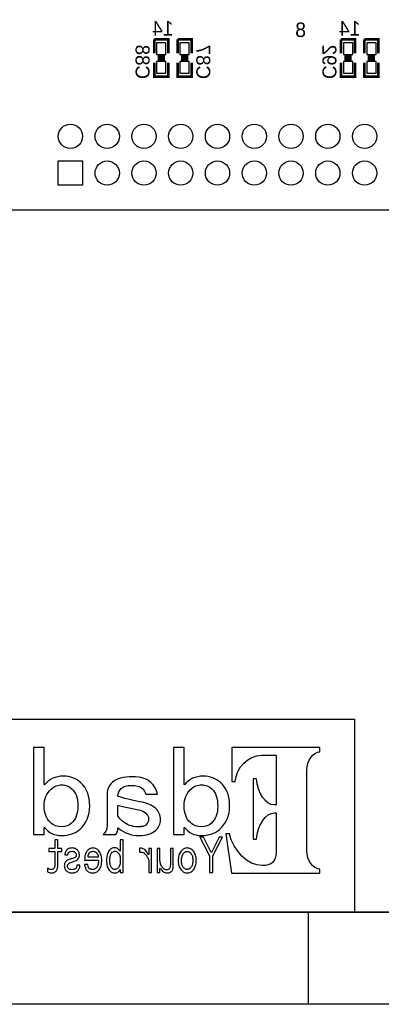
# Model space of a CAD drawing. Extents: x -19 to 391, y -43 to 244.
# Tile 11 of 34: x 20 to 40, y -43 to 10. Entities that reach past the tile are written whole.
import ezdxf

# ---------------------------------------------------------------- set-up
doc = ezdxf.new("R2010")
doc.units = 0
for name, color, linetype in [('BOARD_GEOMETRY_DIMENSION', 2, 'CONTINUOUS'), ('BOARD_GEOMETRY_OUTLINE', 3, 'CONTINUOUS'), ('BOARD_GEOMETRY_SILKSCREEN_B', 1, 'CONTINUOUS'), ('PACKAGE_GEOMETRY_SILKSCREEN_B', 4, 'CONTINUOUS'), ('PIN_B', 5, 'CONTINUOUS'), ('REF_DES_SILKSCREEN_B', 6, 'CONTINUOUS')]:
    doc.layers.add(name, color=color, linetype=linetype)

msp = doc.modelspace()

# ---------------------------------------------------------------- linework, layer by layer
at = {"layer": 'BOARD_GEOMETRY_DIMENSION'}
msp.add_lwpolyline([(-19.05, -43.18), (-19.05, 243.819934), (390.949942, 243.819934), (390.949942, -43.18)], close=True, dxfattribs=at)
for points in [[(-14.05001, -38.179756), (385.949952, -38.179756)], [(35.94989, -43.18), (35.94989, -38.179756)]]:
    msp.add_lwpolyline(points, dxfattribs=at)
at = {"layer": 'BOARD_GEOMETRY_OUTLINE'}
msp.add_lwpolyline([(0, 0), (159.999934, 0), (159.999934, 90.000074), (0, 90.000074)], close=True, dxfattribs=at)
at = {"layer": 'BOARD_GEOMETRY_SILKSCREEN_B'}
for points in [[(-19.05, -43.18), (-19.05, 243.819934), (390.949942, 243.819934), (390.949942, -43.18)], [(22.50313, -34.00425), (22.65934, -33.99917), (22.806406, -33.983676), (22.944328, -33.958276), (23.073106, -33.921954), (23.19401, -33.87598), (23.305516, -33.818576), (23.408894, -33.751774), (23.503636, -33.674558), (23.631906, -33.54705), (23.742904, -33.410144), (23.83663, -33.264856), (23.913592, -33.11017), (23.973282, -32.947864), (24.016208, -32.775652), (24.041608, -32.595566), (24.049482, -32.405574), (24.042624, -32.205168), (24.019002, -32.016446), (23.981918, -31.839662), (23.928324, -31.674562), (23.861014, -31.523178), (23.77694, -31.38297), (23.679404, -31.254446), (23.564596, -31.137352), (23.46452, -31.054548), (23.358094, -30.980888), (23.249128, -30.919674), (23.133812, -30.868874), (23.014432, -30.830266), (22.889718, -30.802072), (22.760178, -30.785054), (22.625812, -30.779466), (22.464522, -30.787086), (22.311614, -30.808676), (22.16912, -30.84576), (22.035008, -30.89656), (21.912326, -30.962346), (21.797518, -31.042864), (21.693124, -31.13786), (21.596096, -31.24708), (21.573998, -31.238952), (21.573998, -29.22397), (20.98802, -29.22397), (20.98802, -33.948878), (21.573998, -33.948878), (21.573998, -33.57245), (21.596604, -33.564576), (21.684488, -33.66897), (21.778976, -33.75787), (21.88083, -33.833562), (21.989796, -33.894776), (22.106382, -33.942782), (22.231096, -33.977072), (22.36343, -33.998154)], [(30.112716, -34.00425), (30.268926, -33.99917), (30.415992, -33.983676), (30.554422, -33.958276), (30.682692, -33.921954), (30.803596, -33.87598), (30.915102, -33.818576), (31.018988, -33.751774), (31.113222, -33.674558), (31.241492, -33.54705), (31.35249, -33.410144), (31.446724, -33.264856), (31.523178, -33.11017), (31.583122, -32.947864), (31.62554, -32.775652), (31.651194, -32.595566), (31.659322, -32.405574), (31.65221, -32.205168), (31.628588, -32.016446), (31.591504, -31.839662), (31.53791, -31.674562), (31.470346, -31.523178), (31.386526, -31.38297), (31.28899, -31.254446), (31.174182, -31.137352), (31.074106, -31.054548), (30.967934, -30.980888), (30.858714, -30.919674), (30.743398, -30.868874), (30.624018, -30.830266), (30.499304, -30.802072), (30.370018, -30.785054), (30.235398, -30.779466), (30.074108, -30.787086), (29.9212, -30.808676), (29.778706, -30.84576), (29.644594, -30.89656), (29.521912, -30.962346), (29.407104, -31.042864), (29.30271, -31.13786), (29.205936, -31.24708), (29.183838, -31.238952), (29.183838, -29.22397), (28.597606, -29.22397), (28.597606, -33.948878), (29.183838, -33.948878), (29.183838, -33.57245), (29.20619, -33.564576), (29.294328, -33.66897), (29.388816, -33.75787), (29.490416, -33.833562), (29.599382, -33.894776), (29.716222, -33.942782), (29.840682, -33.977072), (29.973016, -33.998154)], [(36.565586, -36.058856), (36.565586, -35.830764), (36.437316, -35.809174), (36.434014, -35.808158), (36.302696, -35.745674), (36.30041, -35.74415), (36.181538, -35.650678), (36.179506, -35.649154), (36.074604, -35.525964), (36.07308, -35.523678), (35.987482, -35.378644), (35.98672, -35.376866), (35.920426, -35.20948), (35.919918, -35.207956), (35.878516, -35.026346), (35.878516, -35.024568), (35.863022, -34.828988), (35.863022, -30.459172), (35.878516, -30.266386), (35.878516, -30.264862), (35.919918, -30.083252), (35.920426, -30.080966), (35.98672, -29.916374), (35.987482, -29.91485), (36.07308, -29.767276), (36.074604, -29.765244), (36.180014, -29.643578), (36.181284, -29.642054), (36.30041, -29.547058), (36.302696, -29.54528), (36.434014, -29.48305), (36.436808, -29.48178), (36.565586, -29.45638), (36.565586, -29.22778), (31.781242, -29.22778), (31.781242, -31.073852), (31.951676, -31.073852), (32.009334, -30.795976), (32.009842, -30.793944), (32.112712, -30.523688), (32.113474, -30.522164), (32.25673, -30.279086), (32.258, -30.27807), (32.434276, -30.065472), (32.4358, -30.063948), (32.64281, -29.890974), (32.644588, -29.889958), (32.874204, -29.75737), (32.87649, -29.756354), (33.125918, -29.67228), (33.128712, -29.671772), (33.391094, -29.642562), (34.170112, -29.642562), (34.182812, -29.655262), (34.182812, -32.329882), (34.170112, -32.342582), (34.076894, -32.342582), (33.910524, -32.313372), (33.906714, -32.312356), (33.744408, -32.227774), (33.741614, -32.226758), (33.589722, -32.09417), (33.588198, -32.092646), (33.448244, -31.917386), (33.447228, -31.915862), (33.326578, -31.707582), (33.325816, -31.706058), (33.227518, -31.465774), (33.22701, -31.46425), (33.155382, -31.202376), (33.155128, -31.200852), (33.11652, -30.931358), (32.93491, -30.931358), (32.93491, -34.198052), (33.11652, -34.198052), (33.15589, -33.925764), (33.156398, -33.923986), (33.22828, -33.658302), (33.228788, -33.656778), (33.32861, -33.41497), (33.329118, -33.4137), (33.452308, -33.201356), (33.453324, -33.199578), (33.596326, -33.024572), (33.597596, -33.023048), (33.754822, -32.889444), (33.757616, -32.888174), (33.924494, -32.8041), (33.928304, -32.802576), (34.100516, -32.77108), (34.170112, -32.77108), (34.182812, -32.78378), (34.182812, -34.907474), (34.17189, -35.08375), (34.171636, -35.085274), (34.1376, -35.234372), (34.136838, -35.236658), (34.080196, -35.361372), (34.078926, -35.364166), (33.996884, -35.463988), (33.994598, -35.466274), (33.891982, -35.543744), (33.889188, -35.545776), (33.763204, -35.598354), (33.760918, -35.598862), (33.612074, -35.631374), (33.610042, -35.631374), (33.435798, -35.640772), (33.43402, -35.640264), (33.146746, -35.604958), (33.144206, -35.60445), (32.859726, -35.501072), (32.857186, -35.500564), (32.58312, -35.338766), (32.581342, -35.336988), (32.325818, -35.122866), (32.324294, -35.12185), (32.097218, -34.865056), (32.096202, -34.863278), (31.901892, -34.570162), (31.90113, -34.568384), (31.751016, -34.247074), (31.75, -34.24555), (31.652718, -33.913064), (31.451804, -33.913064), (31.764224, -36.058856)], [(26.751788, -34.00425), (26.892504, -33.999678), (27.023822, -33.986978), (27.146504, -33.96615), (27.259534, -33.93567), (27.365706, -33.898078), (27.462226, -33.850072), (27.55011, -33.794954), (27.628596, -33.729676), (27.693112, -33.667954), (27.747722, -33.60166), (27.794712, -33.53435), (27.832304, -33.462976), (27.862276, -33.390078), (27.883104, -33.315148), (27.896312, -33.23717), (27.900122, -33.155382), (27.896312, -33.062164), (27.883104, -32.973264), (27.862276, -32.888174), (27.832304, -32.807402), (27.794712, -32.731202), (27.747722, -32.659066), (27.693112, -32.591248), (27.628596, -32.526478), (27.550618, -32.461962), (27.463242, -32.401764), (27.369516, -32.34817), (27.266392, -32.299656), (27.156918, -32.258762), (27.039824, -32.222948), (26.914094, -32.192976), (26.779982, -32.168084), (26.436574, -32.106362), (26.435812, -32.106362), (26.137108, -32.029654), (25.954228, -31.988252), (25.95372, -31.988252), (25.80132, -31.94685), (25.800304, -31.94685), (25.678384, -31.905448), (25.584912, -31.862268), (25.577292, -31.850584), (25.577292, -31.849568), (25.588976, -31.741872), (25.589738, -31.739078), (25.624028, -31.637986), (25.625298, -31.635446), (25.68321, -31.541974), (25.684734, -31.54045), (25.76449, -31.453074), (25.766522, -31.45155), (25.868122, -31.378652), (25.870408, -31.377382), (25.990042, -31.325058), (25.992582, -31.323788), (26.132536, -31.293054), (26.134314, -31.292546), (26.29281, -31.281878), (26.29408, -31.281878), (26.492708, -31.292546), (26.494486, -31.292546), (26.66238, -31.323788), (26.664412, -31.32455), (26.73731, -31.34868), (26.738326, -31.34868), (26.803096, -31.377382), (26.80462, -31.378144), (26.861516, -31.41218), (26.862786, -31.41345), (26.912316, -31.45155), (26.913586, -31.453074), (26.971498, -31.51378), (26.972514, -31.515558), (27.02179, -31.586678), (27.022806, -31.588202), (27.065224, -31.669482), (27.065478, -31.67126), (27.096212, -31.754064), (27.742896, -31.754064), (27.68981, -31.584646), (27.603704, -31.412688), (27.493214, -31.254954), (27.354022, -31.109666), (27.2669, -31.039562), (27.169618, -30.978602), (27.062684, -30.926278), (26.946606, -30.883352), (26.820876, -30.850078), (26.684986, -30.826456), (26.540714, -30.811978), (26.385012, -30.807152), (26.201624, -30.811978), (26.031698, -30.826456), (25.875488, -30.850078), (25.731978, -30.88386), (25.602438, -30.926278), (25.486614, -30.978856), (25.38349, -31.039562), (25.29332, -31.109666), (25.223724, -31.180278), (25.162002, -31.252668), (25.110186, -31.327344), (25.067514, -31.40456), (25.034494, -31.48457), (25.011126, -31.566866), (24.99741, -31.652464), (24.991822, -31.739078), (24.991822, -33.489646), (24.98852, -33.564576), (24.98852, -33.5661), (24.976582, -33.63595), (24.976328, -33.636966), (24.957532, -33.70326), (24.957024, -33.704784), (24.929592, -33.765744), (24.929084, -33.76676), (24.895302, -33.824164), (24.894286, -33.825688), (24.852122, -33.877758), (24.851106, -33.878774), (24.801576, -33.92678), (24.800306, -33.928558), (24.77262, -33.948878), (25.461976, -33.948878), (25.510998, -33.890458), (25.54732, -33.811464), (25.570434, -33.714944), (25.577292, -33.599374), (25.59812, -33.589976), (25.716484, -33.688274), (25.841706, -33.772348), (25.97404, -33.843468), (26.114502, -33.90138), (26.262838, -33.9471), (26.418032, -33.97885), (26.581608, -33.998154)], [(22.535388, -33.529778), (22.53361, -33.529778), (22.358096, -33.516062), (22.356318, -33.516062), (22.275038, -33.49879), (22.274022, -33.498282), (22.194774, -33.473644), (22.194012, -33.472882), (22.11959, -33.442656), (22.11832, -33.442148), (22.0472, -33.403286), (22.04593, -33.402778), (21.979636, -33.358074), (21.97862, -33.357566), (21.914612, -33.30448), (21.913342, -33.303972), (21.83511, -33.223454), (21.834094, -33.222184), (21.766022, -33.132776), (21.765514, -33.13176), (21.70811, -33.033462), (21.707602, -33.032446), (21.659596, -32.925766), (21.659342, -32.923988), (21.622512, -32.808672), (21.622512, -32.807656), (21.595588, -32.68345), (21.595334, -32.68218), (21.579586, -32.549846), (21.579586, -32.548576), (21.573998, -32.406082), (21.573998, -32.405574), (21.580094, -32.263588), (21.580602, -32.26308), (21.597874, -32.12846), (21.598128, -32.127444), (21.62683, -32.00146), (21.627084, -32.000444), (21.667216, -31.880048), (21.719286, -31.770066), (21.719794, -31.768288), (21.782532, -31.665672), (21.783294, -31.664402), (21.857716, -31.569152), (21.858478, -31.567882), (21.943822, -31.48076), (21.945346, -31.478982), (22.074378, -31.382462), (22.075902, -31.3817), (22.144736, -31.343854), (22.146006, -31.3436), (22.21611, -31.311088), (22.21738, -31.31058), (22.291802, -31.286958), (22.292818, -31.28645), (22.369526, -31.26867), (22.370542, -31.26867), (22.450298, -31.257748), (22.451822, -31.257748), (22.53361, -31.253684), (22.53488, -31.253684), (22.610826, -31.257748), (22.612096, -31.257748), (22.685502, -31.26867), (22.68728, -31.26867), (22.827996, -31.31058), (22.830282, -31.31185), (22.96414, -31.381446), (22.965918, -31.382462), (23.091902, -31.478982), (23.093426, -31.48076), (23.165308, -31.555944), (23.166578, -31.557468), (23.2283, -31.644082), (23.229316, -31.645352), (23.282402, -31.74365), (23.28291, -31.745174), (23.325328, -31.85287), (23.325582, -31.854648), (23.359618, -31.975552), (23.359618, -31.976568), (23.382986, -32.107378), (23.38324, -32.107886), (23.39721, -32.250888), (23.39721, -32.252158), (23.402036, -32.406082), (23.39721, -32.55518), (23.39721, -32.55645), (23.381716, -32.694372), (23.381716, -32.69488), (23.355808, -32.824674), (23.3553, -32.825944), (23.317708, -32.944562), (23.317708, -32.945578), (23.271226, -33.056068), (23.270718, -33.057084), (23.212806, -33.157668), (23.21179, -33.158684), (23.143718, -33.24987), (23.142194, -33.251648), (23.062692, -33.331658), (23.061422, -33.332674), (22.948646, -33.418272), (22.946614, -33.419288), (22.822408, -33.480248), (22.820122, -33.480756), (22.684486, -33.517078), (22.682708, -33.517586)], [(30.144974, -33.529778), (30.142942, -33.529778), (29.967682, -33.516062), (29.965904, -33.516062), (29.884624, -33.49879), (29.883608, -33.498282), (29.804614, -33.473644), (29.803344, -33.472882), (29.729176, -33.442656), (29.727906, -33.442148), (29.656786, -33.403286), (29.656024, -33.402778), (29.589222, -33.358074), (29.588206, -33.357566), (29.524198, -33.30448), (29.522928, -33.303972), (29.444696, -33.223454), (29.44368, -33.222184), (29.375608, -33.132776), (29.374846, -33.13176), (29.317696, -33.033462), (29.317188, -33.032446), (29.269436, -32.925766), (29.268928, -32.923988), (29.232098, -32.808672), (29.231844, -32.807656), (29.205174, -32.68345), (29.20492, -32.68218), (29.189426, -32.549846), (29.189426, -32.548576), (29.183838, -32.406082), (29.183838, -32.405574), (29.190188, -32.263588), (29.190188, -32.26308), (29.207714, -32.12846), (29.207714, -32.127444), (29.236416, -32.00146), (29.236924, -32.000444), (29.27604, -31.881572), (29.276294, -31.880048), (29.329126, -31.770066), (29.329634, -31.768288), (29.392118, -31.665672), (29.39288, -31.664402), (29.467302, -31.569152), (29.468318, -31.567882), (29.553408, -31.48076), (29.554932, -31.478982), (29.684218, -31.382462), (29.685488, -31.3817), (29.754576, -31.343854), (29.755338, -31.3436), (29.825696, -31.311088), (29.82722, -31.31058), (29.901388, -31.286958), (29.902404, -31.28645), (29.979112, -31.26867), (29.980382, -31.26867), (30.060138, -31.257748), (30.061408, -31.257748), (30.143196, -31.253684), (30.14472, -31.253684), (30.220412, -31.257748), (30.221682, -31.257748), (30.295088, -31.26867), (30.29712, -31.26867), (30.437836, -31.31058), (30.440122, -31.31185), (30.573726, -31.381446), (30.575504, -31.382462), (30.701488, -31.478982), (30.703012, -31.48076), (30.774894, -31.555944), (30.776418, -31.557468), (30.837886, -31.644082), (30.838902, -31.645352), (30.891988, -31.74365), (30.892496, -31.745174), (30.934914, -31.85287), (30.935422, -31.854648), (30.968696, -31.975552), (30.969204, -31.976568), (30.992826, -32.107378), (30.992826, -32.107886), (31.006796, -32.250888), (31.006796, -32.252158), (31.011622, -32.406082), (31.006796, -32.55518), (31.006796, -32.55645), (30.991302, -32.694372), (30.990794, -32.69488), (30.965394, -32.824674), (30.964886, -32.825944), (30.927294, -32.944562), (30.92704, -32.945578), (30.880812, -33.056068), (30.879796, -33.057084), (30.822138, -33.157668), (30.821376, -33.158684), (30.753304, -33.24987), (30.752288, -33.251648), (30.672278, -33.331658), (30.671008, -33.332674), (30.558486, -33.418272), (30.5562, -33.419288), (30.431994, -33.480248), (30.429708, -33.480756), (30.294326, -33.517078), (30.29204, -33.517586)], [(26.69032, -33.529778), (26.689812, -33.529778), (26.562812, -33.52546), (26.561796, -33.52546), (26.440384, -33.510982), (26.439622, -33.510474), (26.324306, -33.48736), (26.32329, -33.48736), (26.2128, -33.45307), (26.211784, -33.452562), (26.108914, -33.410652), (26.10739, -33.410144), (26.008838, -33.357566), (26.007822, -33.357058), (25.91562, -33.294574), (25.914096, -33.294066), (25.82672, -33.221676), (25.826212, -33.221168), (25.65781, -33.05429), (25.656794, -33.053274), (25.607518, -32.990282), (25.605994, -32.989266), (25.578816, -32.940244), (25.577292, -32.933386), (25.577292, -32.37865), (25.593294, -32.36595), (25.769824, -32.414972), (25.929082, -32.449262), (26.723086, -32.615378), (26.723594, -32.615378), (26.839926, -32.647382), (26.840688, -32.648144), (26.939494, -32.685482), (26.941018, -32.686752), (27.025346, -32.731964), (27.027124, -32.73298), (27.095196, -32.78505), (27.09672, -32.786574), (27.163776, -32.858456), (27.1653, -32.85998), (27.213306, -32.934148), (27.214322, -32.93618), (27.243278, -33.014666), (27.243786, -33.017968), (27.253184, -33.098486), (27.253438, -33.100264), (27.253184, -33.10128), (27.24404, -33.196276), (27.243278, -33.19907), (27.214322, -33.285176), (27.213306, -33.28797), (27.165808, -33.36798), (27.163776, -33.370774), (27.09672, -33.442656), (27.09418, -33.44418), (27.035506, -33.481772), (27.032204, -33.482788), (26.946098, -33.508188), (26.94432, -33.50895), (26.831798, -33.524444), (26.830528, -33.524952)], [(21.959316, -36.039552), (22.003512, -36.037774), (22.043898, -36.033456), (22.080982, -36.025074), (22.115018, -36.013644), (22.145498, -35.999674), (22.17293, -35.981386), (22.197314, -35.961574), (22.218396, -35.937444), (22.239478, -35.90798), (22.25802, -35.878262), (22.274022, -35.847274), (22.286214, -35.815778), (22.29612, -35.783774), (22.302978, -35.751262), (22.307296, -35.71748), (22.30882, -35.682682), (22.30882, -34.885376), (22.32152, -34.872676), (22.531324, -34.872676), (22.531324, -34.707576), (22.32152, -34.707576), (22.30882, -34.694876), (22.30882, -34.243264), (22.148292, -34.243264), (22.148292, -34.694876), (22.135592, -34.707576), (21.832824, -34.707576), (21.832824, -34.872676), (22.135592, -34.872676), (22.148292, -34.885376), (22.148292, -35.660076), (22.145498, -35.695382), (22.14499, -35.697668), (22.1361, -35.73145), (22.135592, -35.732974), (22.121114, -35.764978), (22.120098, -35.767264), (22.099524, -35.796982), (22.098, -35.799268), (22.07641, -35.82035), (22.073616, -35.822382), (22.046438, -35.837368), (22.043898, -35.837876), (22.010878, -35.847274), (22.008338, -35.847782), (21.969476, -35.850576), (21.967444, -35.850576), (21.904198, -35.844988), (21.90242, -35.84448), (21.842476, -35.828986), (21.84019, -35.828478), (21.783802, -35.80257), (21.782024, -35.801554), (21.749004, -35.778948), (21.749004, -35.973766), (21.794724, -36.000944), (21.846794, -36.02228), (21.901912, -36.03498)], [(25.413716, -36.039552), (25.461722, -36.036758), (25.50541, -36.027868), (25.545034, -36.014152), (25.580594, -35.993578), (25.613614, -35.968686), (25.642824, -35.937444), (25.668224, -35.90036), (25.690322, -35.856164), (25.714198, -35.861752), (25.714198, -36.015676), (25.874726, -36.015676), (25.874726, -34.242756), (25.714198, -34.242756), (25.714198, -34.849562), (25.691084, -34.856674), (25.661112, -34.812478), (25.629108, -34.774886), (25.595326, -34.743644), (25.560274, -34.717482), (25.524206, -34.69767), (25.485598, -34.6837), (25.445974, -34.675064), (25.404318, -34.671762), (25.36063, -34.674556), (25.31872, -34.68116), (25.278842, -34.693352), (25.240742, -34.709354), (25.204928, -34.730182), (25.170892, -34.756344), (25.13838, -34.78657), (25.1079, -34.821876), (25.074118, -34.871152), (25.0444, -34.925762), (25.019508, -34.984944), (24.998934, -35.04946), (24.982932, -35.120072), (24.971502, -35.195256), (24.96439, -35.275774), (24.962104, -35.36188), (24.96439, -35.444684), (24.971502, -35.523678), (24.982932, -35.597084), (24.998934, -35.665156), (25.019508, -35.728656), (25.0444, -35.787076), (25.074118, -35.841178), (25.1079, -35.889946), (25.138634, -35.925252), (25.171146, -35.955478), (25.20569, -35.981386), (25.242774, -36.002468), (25.28189, -36.018978), (25.323546, -36.030154), (25.367488, -36.037266)], [(30.750002, -36.015676), (30.750002, -35.123374), (30.751526, -35.117786), (31.274512, -34.090864), (31.08198, -34.090864), (30.672278, -34.926778), (30.649418, -34.926778), (30.238446, -34.08807), (30.044644, -34.08807), (30.561026, -35.117786), (30.562042, -35.123374), (30.562042, -36.015676)], [(23.091902, -36.039552), (23.147274, -36.037266), (23.198582, -36.030662), (23.245826, -36.020248), (23.289514, -36.004754), (23.329138, -35.98545), (23.364698, -35.961574), (23.39721, -35.933888), (23.425912, -35.901376), (23.44674, -35.872166), (23.465282, -35.84067), (23.480776, -35.806888), (23.493222, -35.771582), (23.503382, -35.734752), (23.51024, -35.696144), (23.514304, -35.65525), (23.51532, -35.624262), (23.353776, -35.624262), (23.348696, -35.663378), (23.348696, -35.664648), (23.33879, -35.707066), (23.338282, -35.708082), (23.325074, -35.743388), (23.324312, -35.745674), (23.30704, -35.77336), (23.306024, -35.774376), (23.288498, -35.794188), (23.287482, -35.795966), (23.268178, -35.812476), (23.266908, -35.813746), (23.245826, -35.82797), (23.244302, -35.828478), (23.22068, -35.84067), (23.21941, -35.84067), (23.194518, -35.850068), (23.192994, -35.850576), (23.165308, -35.856672), (23.16353, -35.85718), (23.102316, -35.86226), (23.100538, -35.86226), (23.027894, -35.857688), (23.026116, -35.857688), (22.966426, -35.84448), (22.964394, -35.843972), (22.939502, -35.834066), (22.937978, -35.833558), (22.91588, -35.820858), (22.91461, -35.819588), (22.895814, -35.805872), (22.893782, -35.804348), (22.878288, -35.787076), (22.877018, -35.785552), (22.861016, -35.760152), (22.859746, -35.758374), (22.848316, -35.729672), (22.8473, -35.727386), (22.840442, -35.696652), (22.840188, -35.694366), (22.837902, -35.660076), (22.837902, -35.657282), (22.840696, -35.633152), (22.841712, -35.630866), (22.850094, -35.604958), (22.85111, -35.602672), (22.865588, -35.575748), (22.866096, -35.574478), (22.886416, -35.545268), (22.887686, -35.542982), (22.909784, -35.520884), (22.911308, -35.519868), (22.938486, -35.500564), (22.973538, -35.482784), (22.974808, -35.482276), (23.013416, -35.46856), (23.013924, -35.46856), (23.159974, -35.424364), (23.264114, -35.385756), (23.310596, -35.36696), (23.35022, -35.34537), (23.382224, -35.320986), (23.407116, -35.294062), (23.442676, -35.241484), (23.456646, -35.215068), (23.467822, -35.188144), (23.476712, -35.160458), (23.483316, -35.132772), (23.487126, -35.104578), (23.487888, -35.075876), (23.487126, -35.039046), (23.482808, -35.002978), (23.476712, -34.96945), (23.467822, -34.936684), (23.456392, -34.906458), (23.442422, -34.876486), (23.42642, -34.8488), (23.407116, -34.821876), (23.378922, -34.789872), (23.34768, -34.761678), (23.313898, -34.738564), (23.277322, -34.718752), (23.237698, -34.703766), (23.19528, -34.692844), (23.150322, -34.685986), (23.1013, -34.683954), (23.048722, -34.685478), (22.9997, -34.691574), (22.954996, -34.70148), (22.913594, -34.715958), (22.87651, -34.733484), (22.842728, -34.755074), (22.81301, -34.780474), (22.786086, -34.809684), (22.765512, -34.839656), (22.747224, -34.869374), (22.731476, -34.900362), (22.718522, -34.93135), (22.709124, -34.963354), (22.702012, -34.996374), (22.697694, -35.030156), (22.696678, -35.050984), (22.858222, -35.050984), (22.862286, -35.023552), (22.86254, -35.022282), (22.870922, -34.98977), (22.871176, -34.988246), (22.882098, -34.961576), (22.883114, -34.95929), (22.895814, -34.938462), (22.897084, -34.936176), (22.912832, -34.920174), (22.914102, -34.91865), (22.932136, -34.904172), (22.954996, -34.890964), (22.95652, -34.890456), (22.980142, -34.879788), (22.982428, -34.87928), (23.039324, -34.865564), (23.04161, -34.865564), (23.109682, -34.860484), (23.112222, -34.860484), (23.156418, -34.865564), (23.159212, -34.866072), (23.198328, -34.87928), (23.201122, -34.881058), (23.236174, -34.903156), (23.238714, -34.905188), (23.268178, -34.936176), (23.269702, -34.937954), (23.290276, -34.968688), (23.291292, -34.970466), (23.306024, -35.00247), (23.306278, -35.004502), (23.314914, -35.037776), (23.315422, -35.040062), (23.318216, -35.07486), (23.318216, -35.076384), (23.316438, -35.10026), (23.316184, -35.102546), (23.311104, -35.123882), (23.310342, -35.126168), (23.301706, -35.14598), (23.30069, -35.148266), (23.288244, -35.166554), (23.286974, -35.168078), (23.27529, -35.18027), (23.27402, -35.181286), (23.257002, -35.193986), (23.255478, -35.195256), (23.207218, -35.221164), (23.205694, -35.221672), (23.13813, -35.249358), (23.137622, -35.249866), (23.04923, -35.278568), (22.938486, -35.313874), (22.846538, -35.34918), (22.81301, -35.367976), (22.7838, -35.386772), (22.759924, -35.407346), (22.740112, -35.428682), (22.708616, -35.47745), (22.696424, -35.503358), (22.686518, -35.529774), (22.678644, -35.55746), (22.672802, -35.58667), (22.6695, -35.616388), (22.66823, -35.647376), (22.670008, -35.682174), (22.674326, -35.715702), (22.681184, -35.748468), (22.690836, -35.780472), (22.70379, -35.811968), (22.71903, -35.842702), (22.737318, -35.872674), (22.758146, -35.901376), (22.787102, -35.933888), (22.819614, -35.961574), (22.855682, -35.98545), (22.895306, -36.004754), (22.93874, -36.020248), (22.98573, -36.030662), (23.037038, -36.037266)], [(24.2062, -36.039552), (24.259794, -36.036758), (24.310086, -36.028376), (24.357838, -36.015676), (24.402796, -35.996372), (24.445722, -35.971988), (24.486108, -35.94227), (24.5237, -35.906964), (24.558498, -35.865562), (24.593042, -35.817556), (24.622506, -35.76447), (24.647398, -35.707574), (24.668226, -35.646868), (24.684228, -35.581844), (24.695404, -35.512756), (24.702516, -35.439858), (24.704294, -35.36188), (24.702516, -35.284664), (24.694896, -35.209988), (24.682704, -35.140646), (24.665686, -35.073844), (24.643842, -35.01136), (24.617426, -34.952178), (24.585676, -34.897568), (24.549608, -34.845752), (24.516588, -34.80816), (24.48179, -34.774886), (24.444706, -34.747454), (24.405082, -34.724086), (24.36368, -34.707068), (24.319738, -34.694368), (24.274018, -34.686748), (24.224996, -34.683954), (24.178514, -34.686748), (24.134318, -34.694876), (24.091392, -34.708084), (24.04999, -34.72688), (24.01062, -34.751772), (23.97252, -34.780982), (23.93569, -34.816288), (23.900638, -34.857182), (23.871428, -34.90087), (23.84552, -34.949384), (23.823676, -35.004756), (23.805388, -35.064446), (23.791926, -35.130486), (23.781512, -35.20186), (23.775416, -35.279076), (23.773638, -35.34918), (24.512778, -35.34918), (24.525478, -35.36188), (24.524208, -35.422586), (24.524208, -35.423602), (24.51989, -35.479482), (24.519636, -35.480752), (24.512524, -35.533076), (24.512524, -35.533584), (24.50211, -35.581844), (24.50211, -35.58286), (24.48941, -35.627056), (24.488394, -35.628072), (24.472392, -35.668458), (24.471884, -35.669474), (24.453088, -35.705288), (24.452326, -35.706558), (24.430482, -35.738054), (24.42972, -35.73907), (24.40813, -35.76447), (24.407114, -35.764978), (24.384, -35.787076), (24.382984, -35.787584), (24.3586, -35.80638), (24.357076, -35.80765), (24.331422, -35.821874), (24.329898, -35.823144), (24.30272, -35.834574), (24.301196, -35.835082), (24.271986, -35.843972), (24.270716, -35.843972), (24.24049, -35.849052), (24.23922, -35.849052), (24.207216, -35.850576), (24.205438, -35.850576), (24.14524, -35.846258), (24.143208, -35.84575), (24.0919, -35.832288), (24.090122, -35.83178), (24.068024, -35.821874), (24.066246, -35.821366), (24.046434, -35.808666), (24.045418, -35.80765), (24.027892, -35.793172), (24.026622, -35.792156), (24.011128, -35.774884), (24.010112, -35.77336), (23.981918, -35.73018), (23.980394, -35.728656), (23.960582, -35.682174), (23.95982, -35.679888), (23.947628, -35.631374), (23.947374, -35.629088), (23.944326, -35.588956), (23.767034, -35.588956), (23.785322, -35.673284), (23.811992, -35.759644), (23.827486, -35.796982), (23.844504, -35.831272), (23.862792, -35.86226), (23.882096, -35.889946), (23.913084, -35.925252), (23.946612, -35.955478), (23.98268, -35.981386), (24.021542, -36.002468), (24.063706, -36.01847), (24.10841, -36.030154), (24.155908, -36.037266)], [(27.416506, -36.015676), (27.416506, -34.707576), (27.255978, -34.707576), (27.255978, -35.028378), (27.232102, -35.034474), (27.183842, -34.945574), (27.131518, -34.869374), (27.093926, -34.825686), (27.052524, -34.788348), (27.008836, -34.756344), (26.961846, -34.730182), (26.911808, -34.71037), (26.858214, -34.695384), (26.801826, -34.687002), (26.754582, -34.684462), (26.754582, -34.91738), (26.783538, -34.911284), (26.785316, -34.911284), (26.843482, -34.907982), (26.845006, -34.907982), (26.879804, -34.910776), (26.881582, -34.910776), (26.915618, -34.917888), (26.917142, -34.91865), (26.950924, -34.930588), (26.952194, -34.931858), (26.984706, -34.948368), (26.985976, -34.948876), (27.018488, -34.970974), (27.019504, -34.971482), (27.051, -34.99866), (27.052016, -34.999168), (27.083004, -35.031172), (27.083512, -35.03168), (27.113738, -35.067748), (27.114246, -35.068764), (27.16149, -35.135058), (27.161998, -35.136074), (27.201114, -35.203384), (27.201622, -35.204654), (27.23261, -35.27425), (27.233118, -35.275774), (27.255724, -35.345878), (27.255978, -35.349688), (27.255978, -36.015676)], [(28.246578, -36.039552), (28.292806, -36.037774), (28.335224, -36.033456), (28.373832, -36.025074), (28.408884, -36.013644), (28.440634, -35.999674), (28.468828, -35.981386), (28.49372, -35.961574), (28.51531, -35.937444), (28.534106, -35.910774), (28.550616, -35.882072), (28.564332, -35.851846), (28.575508, -35.81908), (28.584398, -35.785552), (28.590494, -35.748976), (28.594812, -35.711384), (28.595828, -35.670744), (28.595828, -34.707576), (28.4353, -34.707576), (28.4353, -35.588702), (28.431998, -35.655758), (28.431998, -35.657282), (28.42133, -35.715448), (28.420822, -35.71748), (28.403296, -35.766756), (28.402788, -35.76828), (28.391612, -35.789362), (28.390596, -35.790886), (28.377388, -35.809174), (28.376118, -35.810952), (28.351226, -35.837368), (28.348432, -35.8394), (28.318206, -35.857688), (28.315412, -35.858958), (28.280614, -35.86988), (28.27782, -35.870388), (28.238196, -35.874452), (28.236418, -35.874452), (28.2067, -35.872674), (28.205176, -35.872166), (28.17622, -35.866578), (28.174696, -35.866578), (28.144978, -35.856672), (28.1178, -35.843464), (28.11653, -35.842956), (28.090622, -35.826446), (28.089098, -35.825176), (28.063698, -35.804856), (28.062936, -35.803586), (28.038298, -35.779964), (28.037536, -35.779202), (28.013914, -35.751262), (28.013406, -35.750246), (27.98064, -35.705288), (27.980132, -35.70478), (27.951938, -35.659568), (27.95143, -35.658552), (27.927808, -35.613086), (27.9273, -35.612578), (27.907488, -35.56635), (27.90698, -35.56508), (27.891994, -35.51936), (27.891994, -35.518344), (27.880818, -35.471354), (27.880818, -35.470084), (27.874214, -35.423348), (27.874214, -35.422078), (27.871674, -35.374072), (27.87142, -35.373564), (27.87142, -34.707576), (27.710892, -34.707576), (27.710892, -36.015676), (27.87142, -36.015676), (27.87142, -35.790378), (27.895042, -35.783774), (27.933142, -35.84448), (27.97302, -35.897058), (28.013914, -35.941254), (28.056586, -35.97656), (28.10129, -36.004246), (28.148026, -36.024058), (28.196286, -36.035488)], [(29.351224, -36.039552), (29.399992, -36.036758), (29.446728, -36.028376), (29.491178, -36.015676), (29.533596, -35.996372), (29.57449, -35.971988), (29.613098, -35.94227), (29.650182, -35.906964), (29.68498, -35.865562), (29.72181, -35.814762), (29.753306, -35.760152), (29.779722, -35.701986), (29.801312, -35.640772), (29.818584, -35.576256), (29.830776, -35.507676), (29.837888, -35.437064), (29.840428, -35.36188), (29.837888, -35.28695), (29.830776, -35.215576), (29.818584, -35.147758), (29.801312, -35.08248), (29.779722, -35.021774), (29.753306, -34.963354), (29.72181, -34.909252), (29.68498, -34.857182), (29.650182, -34.816288), (29.613098, -34.780982), (29.57449, -34.751772), (29.533596, -34.72688), (29.491178, -34.708846), (29.446728, -34.694876), (29.399992, -34.686748), (29.351478, -34.683954), (29.303218, -34.686748), (29.256482, -34.694876), (29.212286, -34.708846), (29.169614, -34.72688), (29.128974, -34.751772), (29.090112, -34.780982), (29.053282, -34.816288), (29.017722, -34.857182), (28.981908, -34.909252), (28.950412, -34.963354), (28.923488, -35.021774), (28.901644, -35.08248), (28.884626, -35.147758), (28.872434, -35.215576), (28.865322, -35.28695), (28.862782, -35.36188), (28.865322, -35.437064), (28.872434, -35.507676), (28.884626, -35.576256), (28.901644, -35.640772), (28.923488, -35.701986), (28.950412, -35.760152), (28.981908, -35.814762), (29.017722, -35.865562), (29.053282, -35.906964), (29.090112, -35.94227), (29.12872, -35.971988), (29.169614, -35.996372), (29.212286, -36.015676), (29.256482, -36.028376), (29.303218, -36.036758)], [(24.50338, -35.18408), (23.974298, -35.18408), (23.961598, -35.17138), (23.961598, -35.170872), (23.963122, -35.141662), (23.963122, -35.140646), (23.966424, -35.111944), (23.966678, -35.110674), (23.97252, -35.08248), (23.972774, -35.081972), (23.980394, -35.054286), (23.98141, -35.05327), (24.004524, -35.000946), (24.00554, -34.999168), (24.037798, -34.950146), (24.039322, -34.948368), (24.05634, -34.929064), (24.05761, -34.928556), (24.075898, -34.911284), (24.077422, -34.910268), (24.097996, -34.89579), (24.09952, -34.894774), (24.121618, -34.883344), (24.123904, -34.882074), (24.173688, -34.86658), (24.176482, -34.866072), (24.233124, -34.860484), (24.234902, -34.860484), (24.262334, -34.862262), (24.264112, -34.86277), (24.29002, -34.86658), (24.291544, -34.867088), (24.31669, -34.874962), (24.318214, -34.87547), (24.341582, -34.885884), (24.343106, -34.886646), (24.36622, -34.900362), (24.366982, -34.90087), (24.388826, -34.91738), (24.389588, -34.917888), (24.409908, -34.937446), (24.410924, -34.938462), (24.42972, -34.96056), (24.430482, -34.961576), (24.4602, -35.005772), (24.461216, -35.00755), (24.485092, -35.055556), (24.4856, -35.05708), (24.503634, -35.110166), (24.504142, -35.111944), (24.51608, -35.168586), (24.51608, -35.17138)], [(25.414224, -35.850576), (25.412192, -35.850576), (25.367742, -35.844988), (25.364694, -35.84448), (25.323292, -35.828986), (25.320498, -35.827462), (25.282906, -35.801554), (25.281128, -35.799776), (25.246584, -35.763454), (25.245314, -35.761676), (25.221438, -35.727386), (25.220676, -35.72637), (25.200102, -35.687254), (25.199594, -35.685476), (25.182322, -35.643058), (25.181814, -35.641788), (25.167336, -35.59429), (25.167082, -35.593274), (25.155906, -35.542474), (25.155398, -35.541966), (25.147524, -35.486086), (25.147524, -35.485578), (25.142698, -35.42665), (25.142698, -35.42538), (25.14092, -35.36188), (25.142698, -35.295586), (25.142698, -35.295078), (25.147016, -35.233864), (25.147016, -35.233102), (25.154382, -35.176968), (25.154636, -35.17646), (25.164542, -35.123882), (25.164796, -35.123374), (25.178512, -35.077146), (25.178512, -35.075876), (25.194514, -35.033966), (25.195022, -35.032188), (25.213818, -34.995358), (25.21458, -34.994088), (25.235916, -34.961576), (25.237186, -34.960052), (25.275794, -34.91865), (25.277826, -34.91738), (25.318212, -34.887154), (25.321006, -34.885376), (25.363678, -34.86785), (25.366218, -34.867088), (25.388824, -34.86277), (25.390094, -34.862262), (25.4127, -34.860484), (25.414478, -34.860484), (25.442418, -34.86277), (25.443942, -34.863278), (25.47112, -34.868866), (25.472898, -34.869374), (25.499314, -34.878772), (25.500584, -34.87928), (25.526238, -34.89198), (25.528016, -34.892488), (25.553416, -34.90976), (25.554178, -34.910776), (25.578816, -34.930588), (25.579832, -34.931858), (25.603708, -34.955988), (25.604724, -34.957258), (25.627584, -34.984182), (25.6286, -34.985452), (25.648412, -35.0139), (25.64892, -35.014662), (25.665684, -35.044888), (25.666192, -35.046666), (25.680924, -35.079686), (25.681178, -35.080956), (25.693116, -35.11677), (25.693116, -35.117278), (25.702514, -35.156648), (25.702514, -35.157664), (25.709118, -35.19805), (25.709118, -35.199066), (25.712928, -35.243262), (25.712928, -35.24377), (25.714198, -35.289744), (25.714198, -35.433254), (25.712928, -35.477958), (25.712674, -35.478466), (25.70861, -35.520376), (25.70861, -35.520884), (25.701244, -35.56127), (25.70099, -35.561778), (25.690576, -35.599878), (25.690322, -35.601402), (25.677622, -35.63747), (25.677114, -35.638486), (25.661112, -35.672776), (25.660604, -35.6743), (25.641808, -35.706558), (25.641046, -35.707574), (25.619202, -35.738562), (25.61844, -35.73907), (25.597612, -35.76447), (25.596596, -35.764978), (25.57399, -35.787076), (25.573228, -35.787584), (25.550622, -35.80638), (25.549098, -35.806888), (25.525222, -35.821874), (25.523698, -35.822382), (25.499314, -35.834574), (25.497282, -35.835082), (25.471628, -35.843464), (25.470104, -35.843972), (25.443434, -35.849052), (25.44191, -35.849052)], [(29.351986, -35.850576), (29.350716, -35.850576), (29.323538, -35.849052), (29.322014, -35.849052), (29.295344, -35.843972), (29.29382, -35.843464), (29.26842, -35.835082), (29.266388, -35.834574), (29.241496, -35.822382), (29.240226, -35.821874), (29.216604, -35.806888), (29.21508, -35.80638), (29.19222, -35.787584), (29.191204, -35.787076), (29.169106, -35.764978), (29.16809, -35.76447), (29.147008, -35.73907), (29.145992, -35.738054), (29.122116, -35.704272), (29.121608, -35.703002), (29.10078, -35.665156), (29.100526, -35.663886), (29.082746, -35.622484), (29.082238, -35.621976), (29.068014, -35.577272), (29.067506, -35.576256), (29.05633, -35.528758), (29.056076, -35.527488), (29.047694, -35.47618), (29.047694, -35.475672), (29.043122, -35.421062), (29.043122, -35.420554), (29.041598, -35.36188), (29.043376, -35.303968), (29.043376, -35.302952), (29.04871, -35.24758), (29.04871, -35.247072), (29.0576, -35.194748), (29.058108, -35.193478), (29.069792, -35.144964), (29.0703, -35.143186), (29.086302, -35.097466), (29.08681, -35.09645), (29.105606, -35.05327), (29.106114, -35.052254), (29.12872, -35.011868), (29.129228, -35.010852), (29.155136, -34.973768), (29.155898, -34.972244), (29.17571, -34.950146), (29.176726, -34.948876), (29.196538, -34.93008), (29.197808, -34.929064), (29.219398, -34.913062), (29.220414, -34.912554), (29.24302, -34.898584), (29.24429, -34.898076), (29.26842, -34.887662), (29.26969, -34.887154), (29.294328, -34.87928), (29.295598, -34.878772), (29.322014, -34.874454), (29.323538, -34.874454), (29.350716, -34.872676), (29.351986, -34.872676), (29.379926, -34.874454), (29.381196, -34.874454), (29.407612, -34.878772), (29.408882, -34.87928), (29.433774, -34.887154), (29.435044, -34.887662), (29.45892, -34.898076), (29.460444, -34.898076), (29.483304, -34.9123), (29.48432, -34.913062), (29.50591, -34.929064), (29.506926, -34.93008), (29.526992, -34.948876), (29.528008, -34.9504), (29.546804, -34.972752), (29.54782, -34.973768), (29.573728, -35.010852), (29.57449, -35.011868), (29.597096, -35.052254), (29.597604, -35.05327), (29.616908, -35.09645), (29.617416, -35.097974), (29.63291, -35.143948), (29.63291, -35.144964), (29.64561, -35.193478), (29.64561, -35.195002), (29.654246, -35.247072), (29.654246, -35.24758), (29.65958, -35.302952), (29.65958, -35.303968), (29.661104, -35.36188), (29.659834, -35.420554), (29.659834, -35.421062), (29.655008, -35.475672), (29.655008, -35.47618), (29.647134, -35.527488), (29.64688, -35.528758), (29.635196, -35.576256), (29.635196, -35.577272), (29.621226, -35.621468), (29.620718, -35.622484), (29.603192, -35.663886), (29.602684, -35.665156), (29.58211, -35.703002), (29.581094, -35.704272), (29.557218, -35.738054), (29.556202, -35.73907), (29.53512, -35.76447), (29.534104, -35.764978), (29.512006, -35.787076), (29.51099, -35.787584), (29.48813, -35.80638), (29.487114, -35.806888), (29.462476, -35.821874), (29.461714, -35.822382), (29.436822, -35.834574), (29.435044, -35.835082), (29.40939, -35.843464), (29.40812, -35.843972), (29.381196, -35.849052), (29.379926, -35.849052)]]:
    msp.add_lwpolyline(points, close=True, dxfattribs=at)
for points in [[(-14.05001, -27.67965), (38.450012, -27.67965), (38.450012, -38.179756)], [(385.949952, -38.179756), (-14.05001, -38.179756)], [(35.94989, -43.18), (35.94989, -38.179756)]]:
    msp.add_lwpolyline(points, dxfattribs=at)
at = {"layer": 'PACKAGE_GEOMETRY_SILKSCREEN_B', "const_width": 0.1524}
for points in [[(28.321, 8.509), (28.321, 9.271), (27.559, 9.271)], [(27.559, 9.271), (27.559, 8.509)], [(29.591, 8.509), (29.591, 9.271), (28.829, 9.271)], [(28.829, 9.271), (28.829, 8.509)], [(38.481, 8.509), (38.481, 9.271), (37.719, 9.271)], [(37.719, 9.271), (37.719, 8.509)], [(39.751, 8.509), (39.751, 9.271), (38.989, 9.271)], [(38.989, 9.271), (38.989, 8.509)], [(27.559, 8.001), (27.559, 7.239), (28.321, 7.239), (28.321, 8.001)], [(27.7368, 8.3312), (28.1432, 8.3312)], [(27.7368, 8.1788), (28.1432, 8.1788)], [(28.829, 8.001), (28.829, 7.239), (29.591, 7.239), (29.591, 8.001)], [(29.0068, 8.3312), (29.4132, 8.3312)], [(29.0068, 8.1788), (29.4132, 8.1788)], [(37.719, 8.001), (37.719, 7.239), (38.481, 7.239), (38.481, 8.001)], [(37.8968, 8.3312), (38.3032, 8.3312)], [(37.8968, 8.1788), (38.3032, 8.1788)], [(38.989, 8.001), (38.989, 7.239), (39.751, 7.239), (39.751, 8.001)], [(39.1668, 8.3312), (39.5732, 8.3312)], [(39.1668, 8.1788), (39.5732, 8.1788)]]:
    msp.add_lwpolyline(points, dxfattribs=at)
at = {"layer": 'PIN_B'}
for points in [[(28.194, 9.0805), (27.686, 9.0805), (27.686, 8.4455), (28.194, 8.4455)], [(29.464, 9.0805), (28.956, 9.0805), (28.956, 8.4455), (29.464, 8.4455)], [(38.354, 9.0805), (37.846, 9.0805), (37.846, 8.4455), (38.354, 8.4455)], [(39.624, 9.0805), (39.116, 9.0805), (39.116, 8.4455), (39.624, 8.4455)], [(28.194, 8.0645), (27.686, 8.0645), (27.686, 7.4295), (28.194, 7.4295)], [(29.464, 8.0645), (28.956, 8.0645), (28.956, 7.4295), (29.464, 7.4295)], [(38.354, 8.0645), (37.846, 8.0645), (37.846, 7.4295), (38.354, 7.4295)], [(39.624, 8.0645), (39.116, 8.0645), (39.116, 7.4295), (39.624, 7.4295)], [(22.339554, 1.339596), (22.339554, 2.660396), (23.660354, 2.660396), (23.660354, 1.339596)]]:
    msp.add_lwpolyline(points, close=True, dxfattribs=at)
for centre in [(22.999954, 3.999992), (24.99995, 3.999992), (26.999946, 3.999992), (28.999942, 3.999992), (30.999938, 3.999992), (32.999934, 3.999992), (34.99993, 3.999992), (36.999926, 3.999992), (38.999922, 3.999992), (24.99995, 1.999996), (26.999946, 1.999996), (28.999942, 1.999996), (30.999938, 1.999996), (32.999934, 1.999996), (34.99993, 1.999996), (36.999926, 1.999996), (38.999922, 1.999996)]:
    msp.add_circle(centre, 0.6604, dxfattribs=at)

# ---------------------------------------------------------------- texts
at = {"layer": 'PACKAGE_GEOMETRY_SILKSCREEN_B', "text_generation_flag": 2}
for s, p in [('14', (28.6131, 9.474708)), ('8', (35.814, 9.398)), ('14', (38.7731, 9.474708))]:
    msp.add_text(s, height=0.7874, dxfattribs=at).set_placement(p)
at = {"layer": 'REF_DES_SILKSCREEN_B', "text_generation_flag": 2}
for s, p in [('C88', (26.543, 7.112)), ('C87', (29.845, 7.112)), ('C92', (36.703, 7.112))]:
    msp.add_text(s, height=0.762, rotation=270, dxfattribs=at).set_placement(p)

doc.saveas('drawing.dxf')
